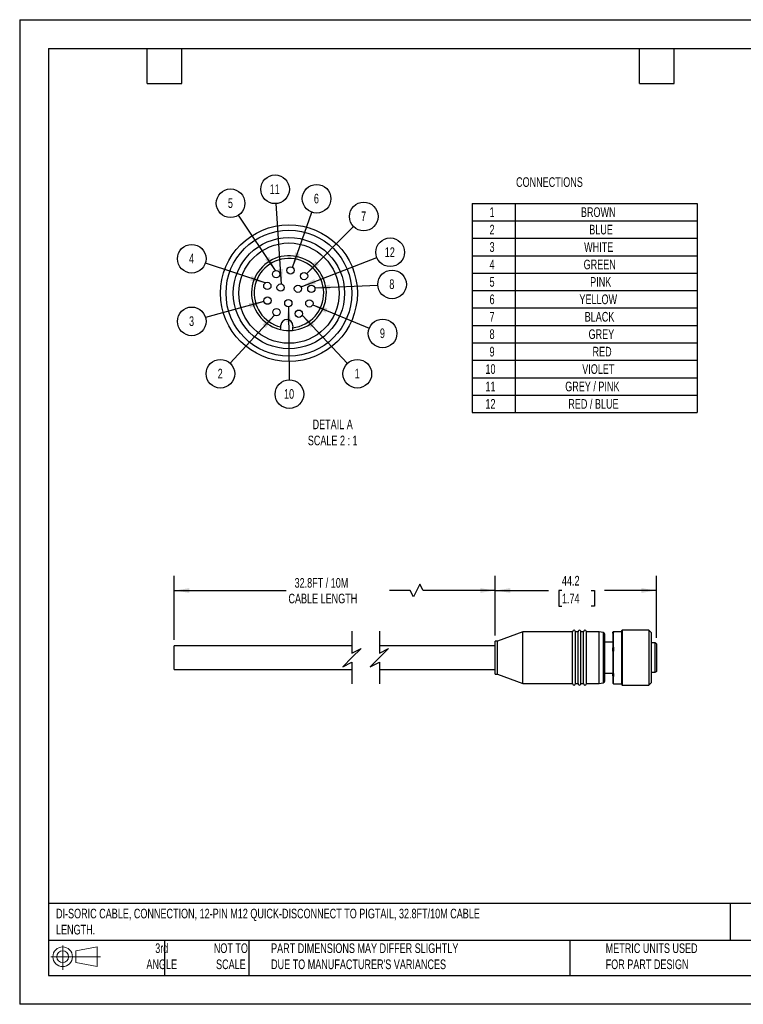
# Model space of a CAD drawing. Header units: millimetres. Extents: x 0 to 279, y 0 to 216.
# Tile 1 of 2: x 0 to 159, y 0 to 216. Entities that reach past the tile are written whole.
import ezdxf

# ---------------------------------------------------------------- set-up
doc = ezdxf.new("R2010")
doc.units = ezdxf.units.MM
doc.layers.add('DIMENSIONS', color=140, linetype='Continuous', lineweight=25)
doc.layers.add('TEXT', color=140, linetype='Continuous', lineweight=25)
doc.styles.add('SLDTEXTSTYLE0', font='TXT', dxfattribs={"width": 0.7})
doc.dimstyles.new('SLDDIMSTYLE1', dxfattribs={"dimtxt": 2.158008, "dimasz": 3.302, "dimexe": 0, "dimexo": 0.0625, "dimgap": 0.539502, "dimtad": 0, "dimtih": 1, "dimtoh": 1, "dimlfac": 1.25, "dimrnd": 1e-09, "dimzin": 12, "dimdsep": 46, "dimtxsty": 'SLDTEXTSTYLE0', "dimsah": 1, "dimcen": 0.09, "dimadec": 0, "dimazin": 3, "dimtfac": 1, "dimtofl": 0, "dimtmove": 0, "dimatfit": 3, "dimfxl": 0, "dimfrac": 2, "dimtolj": 1, "dimtzin": 12, "dimarcsym": 0})
doc.dimstyles.new('SLDDIMSTYLE2', dxfattribs={"dimtxt": 0.18, "dimasz": 3.302, "dimexe": 0, "dimexo": 0.0625, "dimgap": 0, "dimtad": 0, "dimtih": 1, "dimtoh": 1, "dimdec": 0, "dimrnd": 1e-09, "dimzin": 0, "dimdsep": 46, "dimtxsty": 'Standard', "dimsah": 1, "dimcen": 0.09, "dimadec": 0, "dimazin": 0, "dimtfac": 3.302, "dimtdec": 0, "dimtofl": 0, "dimtmove": 0, "dimatfit": 3, "dimfxl": 0, "dimfrac": 2, "dimtolj": 1, "dimtzin": 0, "dimarcsym": 0})

# ---------------------------------------------------------------- blocks, each defined once
blk = doc.blocks.new('Block11')
at = {"color": 7, "linetype": 'Continuous', "lineweight": 18}
for p, q in [((2.59, 5.31), (2.59, 0)), ((5.48, 4.17), (10.18, 5.03)), ((10.18, 5.03), (10.18, 0.73)), ((0, 2.88), (10.87, 2.88)), ((5.48, 1.6), (5.48, 4.17)), ((5.48, 1.6), (10.18, 0.73))]:
    blk.add_line(p, q, dxfattribs=at)
for radius in [2.15, 1.29]:
    blk.add_circle((2.59, 2.88), radius, dxfattribs=at)
blk = doc.blocks.new('Block12')
at = {"color": 7, "linetype": 'Continuous'}
blk.add_blockref('Block11', (0, 0), dxfattribs=at)
blk = doc.blocks.new('SW_TABLEANNOTATION_0')
at = {"layer": 'DIMENSIONS', "color": 0}
for p, q in [((0, 0), (0, -3.82)), ((0, 0), (9.39, 0)), ((9.39, 0), (9.39, -3.82)), ((9.39, 0), (49.29, 0)), ((49.29, 0), (49.29, -3.82)), ((0, -3.82), (0, -7.64)), ((0, -3.82), (9.39, -3.82)), ((9.39, -3.82), (9.39, -7.64)), ((9.39, -3.82), (49.29, -3.82)), ((49.29, -3.82), (49.29, -7.64)), ((0, -7.64), (0, -11.47)), ((0, -7.64), (9.39, -7.64)), ((9.39, -7.64), (9.39, -11.47)), ((9.39, -7.64), (49.29, -7.64)), ((49.29, -7.64), (49.29, -11.47)), ((0, -11.47), (0, -15.29)), ((0, -11.47), (9.39, -11.47)), ((9.39, -11.47), (9.39, -15.29)), ((9.39, -11.47), (49.29, -11.47)), ((49.29, -11.47), (49.29, -15.29)), ((0, -15.29), (0, -19.11)), ((0, -15.29), (9.39, -15.29)), ((9.39, -15.29), (9.39, -19.11)), ((9.39, -15.29), (49.29, -15.29)), ((49.29, -15.29), (49.29, -19.11)), ((0, -19.11), (0, -22.93)), ((0, -19.11), (9.39, -19.11)), ((9.39, -19.11), (9.39, -22.93)), ((9.39, -19.11), (49.29, -19.11)), ((49.29, -19.11), (49.29, -22.93)), ((0, -22.93), (0, -26.76)), ((0, -22.93), (9.39, -22.93)), ((9.39, -22.93), (9.39, -26.76)), ((9.39, -22.93), (49.29, -22.93)), ((49.29, -22.93), (49.29, -26.76)), ((0, -26.76), (0, -30.58)), ((0, -26.76), (9.39, -26.76)), ((9.39, -26.76), (9.39, -30.58)), ((9.39, -26.76), (49.29, -26.76)), ((49.29, -26.76), (49.29, -30.58)), ((0, -30.58), (0, -34.4)), ((0, -30.58), (9.39, -30.58)), ((9.39, -30.58), (9.39, -34.4)), ((9.39, -30.58), (49.29, -30.58)), ((49.29, -30.58), (49.29, -34.4)), ((0, -34.4), (0, -38.22)), ((0, -34.4), (9.39, -34.4)), ((9.39, -34.4), (9.39, -38.22)), ((9.39, -34.4), (49.29, -34.4)), ((49.29, -34.4), (49.29, -38.22)), ((0, -38.22), (0, -42.04)), ((0, -38.22), (9.39, -38.22)), ((9.39, -38.22), (9.39, -42.04)), ((9.39, -38.22), (49.29, -38.22)), ((49.29, -38.22), (49.29, -42.04)), ((0, -42.04), (0, -45.87)), ((0, -42.04), (9.39, -42.04)), ((9.39, -42.04), (9.39, -45.87)), ((9.39, -42.04), (49.29, -42.04)), ((49.29, -42.04), (49.29, -45.87)), ((0, -45.87), (9.39, -45.87)), ((9.39, -45.87), (49.29, -45.87))]:
    blk.add_line(p, q, dxfattribs=at)
at = {"layer": 'DIMENSIONS', "color": 0, "attachment_point": 1, "style": 'SLDTEXTSTYLE0'}
for s, insert, char_height in [('1', (3.8, -0.86), 2.12), ('BROWN', (23.83, -0.86), 2.117), ('2', (3.8, -4.68), 2.12), ('BLUE', (25.66, -4.68), 2.117), ('3', (3.8, -8.5), 2.12), ('WHITE', (24.53, -8.5), 2.117), ('4', (3.8, -12.33), 2.12), ('GREEN', (24.43, -12.33), 2.117), ('5', (3.8, -16.15), 2.12), ('PINK', (25.86, -16.15), 2.117), ('6', (3.8, -19.97), 2.12), ('YELLOW', (23.5, -19.97), 2.117), ('7', (3.8, -23.79), 2.12), ('BLACK', (24.66, -23.79), 2.117), ('8', (3.8, -27.61), 2.12), ('GREY', (25.51, -27.61), 2.117), ('9', (3.8, -31.44), 2.12), ('RED', (26.38, -31.44), 2.117), ('10', (2.9, -35.26), 2.117), ('VIOLET', (24.12, -35.26), 2.117), ('11', (2.9, -39.08), 2.117), ('GREY / PINK', (20.39, -39.08), 2.1167), ('12', (2.9, -42.9), 2.117), ('RED / BLUE', (21.07, -42.9), 2.117)]:
    blk.add_mtext(s, dxfattribs=dict(at, insert=insert, char_height=char_height))
blk = doc.blocks.new('_D_1')
at = {"layer": 'DIMENSIONS'}
for p, q in [((33.9, 79.89), (33.9, 93.92)), ((104.26, 80.89), (104.26, 93.92)), ((33.9, 90.74), (58.44, 90.74)), ((85.61, 90.74), (81.11, 90.74)), ((86.31, 89.33), (85.61, 90.74)), ((87.73, 92.15), (86.31, 89.33)), ((88.43, 90.74), (87.73, 92.15)), ((104.26, 90.74), (88.43, 90.74))]:
    blk.add_line(p, q, dxfattribs=at)
for points in [[(33.9, 90.74), (37.2, 90.23), (37.2, 91.25)], [(104.26, 90.74), (100.96, 91.25), (100.96, 90.23)]]:
    blk.add_solid(points, dxfattribs=at)
at = {"layer": 'DIMENSIONS', "char_height": 2.1167, "attachment_point": 1, "style": 'SLDTEXTSTYLE0'}
for s, insert in [('32.8FT / 10M', (60.27, 93.47)), ('CABLE LENGTH', (58.93, 90.04))]:
    blk.add_mtext(s, dxfattribs=dict(at, insert=insert))
blk = doc.blocks.new('_D_2')
at = {"layer": 'DIMENSIONS'}
for p, q in [((104.26, 80.89), (104.26, 93.92)), ((139.62, 80.34), (139.62, 93.92)), ((104.26, 90.74), (115.97, 90.74)), ((118.89, 90.74), (118.17, 90.74)), ((118.17, 90.74), (118.17, 87.31)), ((125.3, 90.74), (126.03, 90.74)), ((126.03, 90.74), (126.03, 87.31)), ((139.62, 90.74), (128.23, 90.74)), ((118.17, 87.31), (118.89, 87.31)), ((126.03, 87.31), (125.3, 87.31))]:
    blk.add_line(p, q, dxfattribs=at)
for points in [[(104.26, 90.74), (107.56, 90.23), (107.56, 91.25)], [(139.62, 90.74), (136.32, 91.25), (136.32, 90.23)]]:
    blk.add_solid(points, dxfattribs=at)
at = {"layer": 'DIMENSIONS', "char_height": 2.117, "attachment_point": 1, "style": 'SLDTEXTSTYLE0'}
for s, insert in [('44.2', (118.89, 93.95)), ('1.74', (118.89, 90.04))]:
    blk.add_mtext(s, dxfattribs=dict(at, insert=insert))
blk = doc.blocks.new('SW_NOTE_0')
at = {"layer": 'DIMENSIONS', "color": 0}
blk.add_circle((2.15, -2.29), 3.14, dxfattribs=at)
at = {"layer": 'DIMENSIONS', "color": 0, "insert": (2.12, -1.19), "char_height": 2.12, "attachment_point": 2, "style": 'SLDTEXTSTYLE0'}
blk.add_mtext('1', dxfattribs=at)
blk = doc.blocks.new('SW_NOTE_0_1')
at = {"layer": 'DIMENSIONS', "color": 0}
blk.add_circle((-2.13, -2.31), 3.14, dxfattribs=at)
at = {"layer": 'DIMENSIONS', "color": 0, "insert": (-2.17, -1.21), "char_height": 2.12, "attachment_point": 2, "style": 'SLDTEXTSTYLE0'}
blk.add_mtext('2', dxfattribs=at)
blk = doc.blocks.new('SW_NOTE_0_2')
at = {"layer": 'DIMENSIONS', "color": 0}
blk.add_circle((-3.03, -0.83), 3.14, dxfattribs=at)
at = {"layer": 'DIMENSIONS', "color": 0, "insert": (-3.07, 0.27), "char_height": 2.12, "attachment_point": 2, "style": 'SLDTEXTSTYLE0'}
blk.add_mtext('3', dxfattribs=at)
blk = doc.blocks.new('SW_NOTE_0_3')
at = {"layer": 'DIMENSIONS', "color": 0}
blk.add_circle((-2.99, 0.98), 3.14, dxfattribs=at)
at = {"layer": 'DIMENSIONS', "color": 0, "insert": (-3.02, 2.08), "char_height": 2.12, "attachment_point": 2, "style": 'SLDTEXTSTYLE0'}
blk.add_mtext('4', dxfattribs=at)
blk = doc.blocks.new('SW_NOTE_0_4')
at = {"layer": 'DIMENSIONS', "color": 0}
blk.add_circle((-1.75, 2.62), 3.14, dxfattribs=at)
at = {"layer": 'DIMENSIONS', "color": 0, "insert": (-1.78, 3.72), "char_height": 2.12, "attachment_point": 2, "style": 'SLDTEXTSTYLE0'}
blk.add_mtext('5', dxfattribs=at)
blk = doc.blocks.new('SW_NOTE_0_5')
at = {"layer": 'DIMENSIONS', "color": 0}
blk.add_circle((1.04, 2.97), 3.14, dxfattribs=at)
at = {"layer": 'DIMENSIONS', "color": 0, "insert": (1, 4.07), "char_height": 2.12, "attachment_point": 2, "style": 'SLDTEXTSTYLE0'}
blk.add_mtext('6', dxfattribs=at)
blk = doc.blocks.new('SW_NOTE_0_6')
at = {"layer": 'DIMENSIONS', "color": 0}
blk.add_circle((2.22, 2.22), 3.14, dxfattribs=at)
at = {"layer": 'DIMENSIONS', "color": 0, "insert": (2.19, 3.32), "char_height": 2.12, "attachment_point": 2, "style": 'SLDTEXTSTYLE0'}
blk.add_mtext('7', dxfattribs=at)
blk = doc.blocks.new('SW_NOTE_0_7')
at = {"layer": 'DIMENSIONS', "color": 0}
blk.add_circle((3.14, 0.14), 3.14, dxfattribs=at)
at = {"layer": 'DIMENSIONS', "color": 0, "insert": (3.1, 1.24), "char_height": 2.12, "attachment_point": 2, "style": 'SLDTEXTSTYLE0'}
blk.add_mtext('8', dxfattribs=at)
blk = doc.blocks.new('SW_NOTE_0_8')
at = {"layer": 'DIMENSIONS', "color": 0}
blk.add_circle((2.91, -1.19), 3.14, dxfattribs=at)
at = {"layer": 'DIMENSIONS', "color": 0, "insert": (2.87, -0.09), "char_height": 2.12, "attachment_point": 2, "style": 'SLDTEXTSTYLE0'}
blk.add_mtext('9', dxfattribs=at)
blk = doc.blocks.new('SW_NOTE_0_9')
at = {"layer": 'DIMENSIONS', "color": 0}
blk.add_circle((0.03, -3.14), 3.14, dxfattribs=at)
at = {"layer": 'DIMENSIONS', "color": 0, "insert": (-0.04, -2.04), "char_height": 2.117, "attachment_point": 2, "style": 'SLDTEXTSTYLE0'}
blk.add_mtext('10', dxfattribs=at)
blk = doc.blocks.new('SW_NOTE_0_10')
at = {"layer": 'DIMENSIONS', "color": 0}
blk.add_circle((2.93, 1.14), 3.14, dxfattribs=at)
at = {"layer": 'DIMENSIONS', "color": 0, "insert": (2.86, 2.24), "char_height": 2.117, "attachment_point": 2, "style": 'SLDTEXTSTYLE0'}
blk.add_mtext('12', dxfattribs=at)
blk = doc.blocks.new('SW_NOTE_0_11')
at = {"layer": 'DIMENSIONS', "color": 0}
blk.add_circle((-0.21, 3.14), 3.14, dxfattribs=at)
at = {"layer": 'DIMENSIONS', "color": 0, "insert": (-0.29, 4.24), "char_height": 2.117, "attachment_point": 2, "style": 'SLDTEXTSTYLE0'}
blk.add_mtext('11', dxfattribs=at)

msp = doc.modelspace()

# ---------------------------------------------------------------- linework, layer by layer
at = {"color": 7, "linetype": 'Continuous'}
for p, q in [((0.0025, 215.9027), (0.0025, 0.0027)), ((0.0025, 215.9027), (279.4025, 215.9027)), ((279.4025, 0.0027), (0.0025, 0.0027))]:
    msp.add_line(p, q, dxfattribs=at)
for p, q in [((57.255, 148.5278), (57.2816, 148.9379)), ((59.8495, 148.3594), (59.8116, 147.7753)), ((59.8762, 148.7695), (59.8495, 148.3594)), ((110.3419, 81.6982), (104.7419, 79.6182)), ((121.2219, 81.6982), (110.3419, 81.6982)), ((110.3419, 80.2863), (110.3419, 81.6982)), ((110.3419, 70.3382), (110.3419, 80.2863)), ((121.2219, 80.2863), (121.2219, 81.6982)), ((121.2219, 72.2704), (121.2219, 80.2863)), ((122.4219, 81.6982), (121.8619, 81.6982)), ((121.8619, 80.2863), (121.8619, 81.6982)), ((121.8619, 72.2704), (121.8619, 80.2863)), ((122.4219, 80.2863), (122.4219, 81.6982)), ((122.4219, 72.2704), (122.4219, 80.2863)), ((123.6219, 81.6982), (123.0619, 81.6982)), ((123.0619, 80.2863), (123.0619, 81.6982)), ((123.0619, 72.2704), (123.0619, 80.2863)), ((123.6219, 80.2863), (123.6219, 81.6982)), ((123.6219, 72.2704), (123.6219, 80.2863)), ((127.0619, 81.6982), (124.2619, 81.6982)), ((124.2619, 80.2863), (124.2619, 81.6982)), ((124.2619, 72.2704), (124.2619, 80.2863)), ((127.9313, 81.5449), (127.0619, 81.6982)), ((127.0619, 80.2863), (127.0619, 81.6982)), ((127.0619, 70.3382), (127.0619, 80.2863)), ((127.9313, 81.5449), (127.9313, 80.1711)), ((127.9313, 80.1711), (127.9313, 72.3715)), ((128.2619, 72.6315), (128.2619, 81.1509)), ((130.0219, 81.416), (130.0219, 81.5749)), ((130.0219, 81.416), (130.0219, 78.1947)), ((130.1819, 81.7381), (130.1819, 81.5602)), ((130.1819, 81.7381), (132.0219, 81.7381)), ((130.1819, 78.2909), (130.1819, 81.5602)), ((132.0219, 70.0982), (132.0219, 81.9382)), ((137.9419, 82.0182), (132.1019, 82.0182)), ((132.1019, 82.0182), (132.1019, 72.0592)), ((138.4219, 81.5382), (137.9419, 82.0182)), ((137.9419, 82.0182), (137.9419, 72.0592)), ((138.4219, 81.5382), (138.4219, 72.376)), ((72.8564, 78.6182), (33.8979, 78.6182)), ((33.8979, 73.4182), (33.8979, 78.6182)), ((104.2619, 78.6182), (78.8564, 78.6182)), ((104.7419, 79.6182), (104.2619, 79.6182)), ((104.2619, 78.7233), (104.2619, 79.6182)), ((104.2619, 72.4182), (104.2619, 78.7233)), ((104.7419, 78.7233), (104.7419, 79.6182)), ((104.7419, 72.4182), (104.7419, 78.7233)), ((130.0219, 79.4182), (128.2619, 79.4182)), ((130.0219, 77.4256), (130.0219, 78.1947)), ((130.1819, 78.2909), (130.1819, 77.43)), ((139.2219, 79.2982), (138.4219, 79.2982)), ((139.6219, 79.0672), (139.2219, 79.2982)), ((139.2219, 79.2982), (139.2219, 73.854)), ((139.6219, 79.0672), (139.6219, 73.0538)), ((130.0219, 77.4256), (130.0219, 72.638)), ((130.1819, 72.571), (130.1819, 77.43)), ((33.8979, 73.4182), (72.8564, 73.4182)), ((78.8564, 73.4182), (104.2619, 73.4182)), ((139.2219, 73.854), (139.2219, 72.8201)), ((104.2619, 72.4182), (104.7419, 72.4182)), ((104.7419, 72.4182), (110.3419, 70.3382)), ((121.2219, 70.3382), (121.2219, 72.2704)), ((121.8619, 70.3382), (121.8619, 72.2704)), ((122.4219, 70.3382), (122.4219, 72.2704)), ((123.0619, 70.3382), (123.0619, 72.2704)), ((123.6219, 70.3382), (123.6219, 72.2704)), ((124.2619, 70.3382), (124.2619, 72.2704)), ((127.9313, 72.3715), (127.9313, 70.4915)), ((128.2619, 70.8854), (128.2619, 72.6315)), ((128.2619, 72.6182), (130.0219, 72.6182)), ((130.0219, 72.0278), (130.0219, 72.638)), ((130.0219, 72.0278), (130.0219, 70.4615)), ((130.1819, 72.571), (130.1819, 71.8879)), ((130.1819, 70.2982), (130.1819, 71.8879)), ((132.1019, 72.0592), (132.1019, 70.0182)), ((137.9419, 72.0592), (137.9419, 70.0182)), ((139.2219, 72.7528), (138.4219, 72.7528)), ((138.4219, 72.376), (138.4219, 70.4982)), ((139.6219, 73.0538), (139.6219, 72.9864)), ((110.3419, 70.3382), (121.2219, 70.3382)), ((121.8619, 70.3382), (122.4219, 70.3382)), ((123.0619, 70.3382), (123.6219, 70.3382)), ((124.2619, 70.3382), (127.0619, 70.3382)), ((127.0619, 70.3382), (127.9313, 70.4915)), ((130.1819, 70.2982), (132.0219, 70.2982)), ((132.1019, 70.0182), (137.9419, 70.0182)), ((137.9419, 70.0182), (138.4219, 70.4982))]:
    msp.add_line(p, q)
at = {"flags": 128}
msp.add_lwpolyline([(57.2171, 147.9437), (57.2387, 148.2761), (57.255, 148.5278)], dxfattribs=at)
for centre, radius in [((59.0388, 155.9388), 15), ((59.0388, 155.9388), 13.8), ((59.0388, 155.9388), 12.2), ((59.0388, 155.9388), 11), ((56.2492, 160.0883), 0.8), ((59.3626, 160.9283), 0.8), ((62.3413, 159.6929), 0.8), ((54.2962, 157.5223), 0.8), ((57.2088, 157.1599), 0.8), ((61.0113, 156.9131), 0.8), ((63.9463, 156.896), 0.8), ((54.3158, 154.2977), 0.8), ((58.8963, 153.7434), 0.8), ((63.51, 153.7009), 0.8), ((56.2999, 151.7557), 0.8), ((61.2138, 151.4367), 0.8)]:
    msp.add_circle(centre, radius)
for centre, radius, start, end in [((59.0388, 155.9388), 8.2, 275.408177, 221.286213), ((59.0388, 155.9388), 7.6226, 276.105685, 256.466743), ((59.0388, 155.9388), 8.2, 221.286207, 257.164251), ((58.5789, 148.8537), 1.3, 356.286221, 176.286208), ((59.0388, 155.9388), 8.2, 257.164216, 275.408213), ((121.5419, 81.6982), 0.32, 359.999933, 180.000067), ((122.7419, 81.6982), 0.32, 359.999933, 180.000067), ((123.9419, 81.6982), 0.32, 359.999933, 180.000067), ((127.8619, 81.1509), 0.4, 0.000002, 79.99998), ((132.1019, 81.9382), 0.08, 90.001453, 179.997479), ((121.5419, 70.3382), 0.32, 179.999933, 0.000067), ((122.7419, 70.3382), 0.32, 179.999933, 0.000067), ((123.9419, 70.3382), 0.32, 179.999933, 0.000067), ((127.8619, 70.8854), 0.4, 280.00002, 359.999998), ((132.1019, 70.0982), 0.08, 180.002521, 269.998547)]:
    msp.add_arc(centre, radius, start, end)
for points, knots in [([(130.0219, 81.5749), (130.0517, 81.6053), (130.105, 81.6597), (130.1583, 81.7141), (130.1819, 81.7381)], [0, 0, 0, 0, 0.55823395, 1, 1, 1, 1]), ([(139.6219, 72.9864), (139.5485, 72.9435), (139.4151, 72.8656), (139.2818, 72.7877), (139.2219, 72.7528)], [0, 0, 0, 0, 0.55079564, 1, 1, 1, 1]), ([(130.0219, 70.4615), (130.0517, 70.4311), (130.105, 70.3766), (130.1583, 70.3223), (130.1819, 70.2982)], [0, 0, 0, 0, 0.55823395, 1, 1, 1, 1])]:
    msp.add_open_spline(points, degree=3, knots=knots)
at = {"layer": 'DIMENSIONS', "color": 140}
for p, q in [((72.8564, 81.7932), (72.8564, 77.0182)), ((78.8564, 81.7932), (78.8564, 77.0182)), ((72.8564, 77.0182), (74.8564, 78.0182)), ((74.8564, 78.0182), (72.8564, 76.0182)), ((78.8564, 77.0182), (80.8564, 78.0182)), ((80.8564, 78.0182), (78.8564, 76.0182)), ((72.8564, 76.0182), (70.8564, 74.0182)), ((78.8564, 76.0182), (76.8564, 74.0182)), ((70.8564, 74.0182), (72.8564, 75.0182)), ((72.8564, 75.0182), (72.8564, 70.2432)), ((76.8564, 74.0182), (78.8564, 75.0182)), ((78.8564, 75.0182), (78.8564, 70.2432))]:
    msp.add_line(p, q, dxfattribs=at)
at = {"layer": 'TEXT'}
for p, q in [((6.35, 209.55), (273.05, 209.55)), ((6.35, 209.55), (6.35, 6.35)), ((27.94, 201.93), (27.94, 209.55)), ((35.56, 201.93), (35.56, 209.55)), ((135.89, 201.93), (135.89, 209.55)), ((143.51, 201.93), (143.51, 209.55)), ((27.94, 201.93), (35.56, 201.93)), ((135.89, 201.93), (143.51, 201.93)), ((273.05, 22.1261), (6.35, 22.1261)), ((155.7589, 22.1261), (155.7589, 13.97)), ((273.05, 13.97), (6.35, 13.97)), ((31.75, 13.97), (31.75, 6.35)), ((50.2116, 13.97), (50.2116, 6.35)), ((120.6465, 13.97), (120.6465, 6.35)), ((6.35, 6.35), (273.05, 6.35))]:
    msp.add_line(p, q, dxfattribs=at)

# ---------------------------------------------------------------- block references
at = {"layer": 'DIMENSIONS'}
for name, p in [('SW_NOTE_0_11', (56.2106, 175.5698)), ('SW_NOTE_0_5', (64.0542, 173.672)), ('SW_NOTE_0_4', (47.9817, 173.0309)), ('SW_NOTE_0_6', (73.2105, 170.5286)), ('SW_TABLEANNOTATION_0', (99.2177, 175.6158)), ('SW_NOTE_0_3', (40.7036, 162.5044)), ('SW_NOTE_0_10', (78.2925, 163.7574)), ('SW_NOTE_0_7', (78.4965, 157.7265)), ('SW_NOTE_0_2', (40.7499, 150.5868)), ('SW_NOTE_0_8', (76.6586, 148.2979)), ('SW_NOTE_0_1', (46.1355, 140.5708)), ('SW_NOTE_0', (71.8737, 140.5501)), ('SW_NOTE_0_9', (59.1069, 136.9376))]:
    msp.add_blockref(name, p, dxfattribs=at)
at = {"layer": 'TEXT'}
msp.add_blockref('Block12', (6.8379, 7.5539), dxfattribs=at)

# ---------------------------------------------------------------- texts
at = {"layer": 'DIMENSIONS', "char_height": 2.116667, "style": 'SLDTEXTSTYLE0'}
for s, insert, attachment_point in [('CONNECTIONS', (108.8258, 181.3534), 1), ('DETAIL A^JSCALE 2 : 1', (68.6231, 128.2248), 2)]:
    msp.add_mtext(s, dxfattribs=dict(at, insert=insert, attachment_point=attachment_point))
at = {"layer": 'TEXT', "style": 'SLDTEXTSTYLE0'}
for s, insert, char_height, attachment_point in [('DI-SORIC CABLE, CONNECTION, 12-PIN M12 QUICK-DISCONNECT TO PIGTAIL, 32.8FT/10M CABLE ^JLENGTH.', (7.9657, 20.9622), 2.116667, 1), ('3rd^JANGLE', (31.1486, 13.364), 2.11667, 2), ('NOT TO^JSCALE', (46.3035, 13.364), 2.116667, 2), ("PART DIMENSIONS MAY DIFFER SLIGHTLY ^JDUE TO MANUFACTURER'S VARIANCES", (55.1193, 13.364), 2.116667, 1), ('METRIC UNITS USED ^JFOR PART DESIGN', (128.4784, 13.364), 2.116667, 1)]:
    msp.add_mtext(s, dxfattribs=dict(at, insert=insert, char_height=char_height, attachment_point=attachment_point))

# ---------------------------------------------------------------- dimensions: what is measured, and where the dimension line sits
at = {"layer": 'DIMENSIONS'}
dim = msp.add_linear_dim(base=(104.2619, 90.7408), p1=(33.8979, 78.6182), p2=(104.2619, 79.6182), text='32.8FT / 10M\\PCABLE LENGTH', dimstyle='SLDDIMSTYLE1', dxfattribs=at)
dim.commit()
dim.dimension.update_dxf_attribs({"geometry": '_D_1', "text_midpoint": (69.7774, 90.7408), "dimtype": 160})
dim = msp.add_linear_dim(base=(139.6219, 90.7408), p1=(104.2619, 79.6182), p2=(139.6219, 79.0672), dimstyle='SLDDIMSTYLE1', dxfattribs=at)
dim.commit()
dim.dimension.update_dxf_attribs({"geometry": '_D_2', "text_midpoint": (122.0977, 90.7408), "dimtype": 160})

# ---------------------------------------------------------------- leaders
for points in [[(57.4136, 157.9333), (56.2106, 175.5698)], [(56.0941, 160.8731), (47.9817, 173.0309)], [(59.8147, 161.5884), (64.0542, 173.672)], [(62.9215, 160.2438), (73.2105, 170.5286)], [(53.8403, 158.1798), (40.7036, 162.5044)], [(61.697, 157.3252), (78.2925, 163.7574)], [(64.7122, 157.1272), (78.4965, 157.7265)], [(53.5441, 154.0866), (40.7499, 150.5868)], [(64.2362, 153.3652), (76.6586, 148.2979)], [(58.9394, 152.9446), (59.1069, 136.9376)], [(55.8474, 151.096), (46.1355, 140.5708)], [(61.9425, 151.1064), (71.8737, 140.5501)]]:
    msp.add_leader(points, dimstyle='SLDDIMSTYLE2', dxfattribs=at)

doc.saveas('drawing.dxf')
